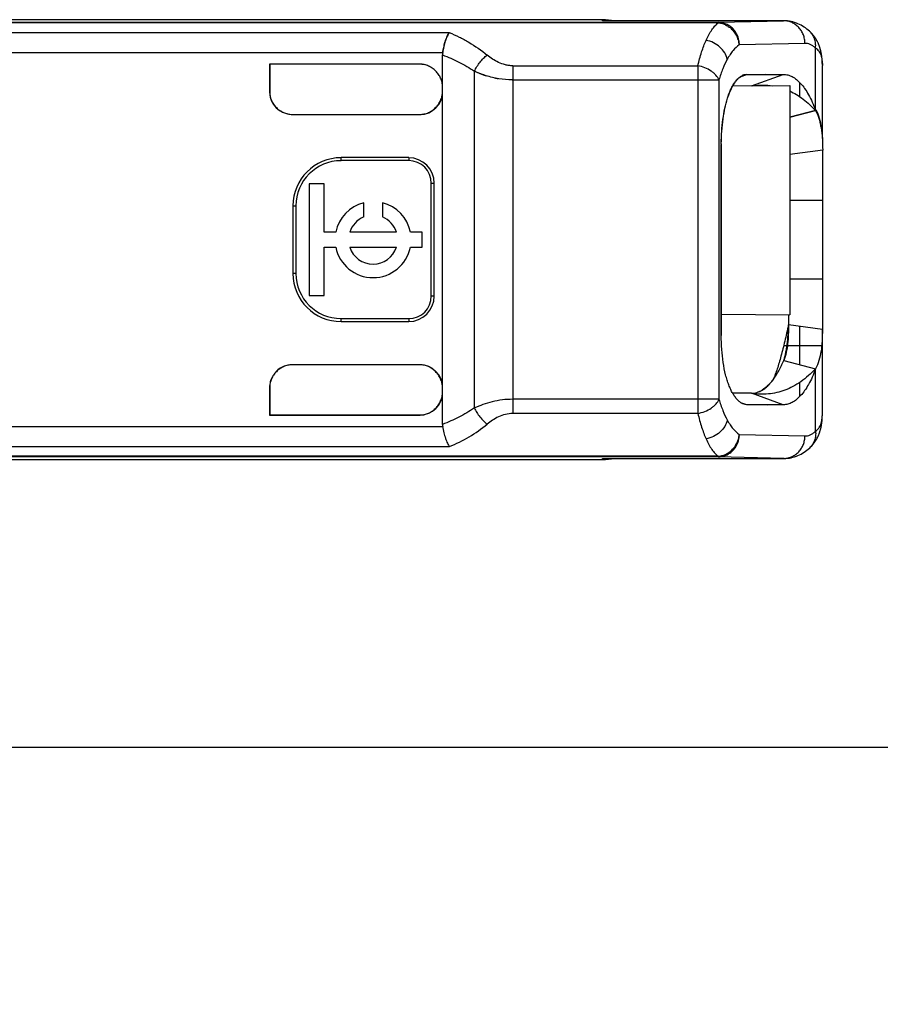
# Model space of a CAD drawing. Header units: millimetres. Extents: x 0 to 210, y 0 to 297.
# Tile 42 of 49: x 139.19 to 140.28, y 144.39 to 145.64. Entities that reach past the tile are written whole.
import ezdxf

# ---------------------------------------------------------------- set-up
doc = ezdxf.new("R2010")
doc.units = ezdxf.units.MM
doc.header["$LTSCALE"] = 19.36
doc.layers.get('0').update_dxf_attribs({"linetype": 'CONTINUOUS'})
doc.layers.add('Z_DIM_2D', color=7, linetype='CONTINUOUS')
doc.styles.add('TEXTSTYLE_3', font='helveticaneueltw1g-ltcn.otf')
doc.styles.add('TEXTSTYLE_4', font='gdt', dxfattribs={"width": 0.7})
doc.dimstyles.new('DIMSTYLE_6', dxfattribs={"dimtxt": 2.1, "dimasz": 3.5, "dimexe": 1.5, "dimexo": 0, "dimgap": 0.525, "dimtad": 1, "dimlfac": 7.000007, "dimdsep": 46, "dimtxsty": 'TEXTSTYLE_3', "dimblk": '_FILLED', "dimblk1": '_FILLED', "dimblk2": '_FILLED', "dimcen": 0.09, "dimclrt": 5, "dimazin": 2, "dimtol": 1, "dimtp": 0.1, "dimtm": 0.1, "dimtfac": 1, "dimtofl": 0, "dimtmove": 0, "dimatfit": 3, "dimldrblk": '_FILLED', "dimfxl": 0, "dimtolj": 1, "dimarcsym": 0})

# ---------------------------------------------------------------- blocks, each defined once
blk = doc.blocks.new('*D10')
at = {"layer": 'Z_DIM_2D', "color": 2, "linetype": 'Continuous', "transparency": 16777216}
for p, q in [((130.3249, 145.1151), (130.3249, 139.0615)), ((130.9392, 145.1151), (130.9392, 139.0615)), ((130.3249, 140.5615), (130.6321, 140.5615)), ((130.9392, 140.5615), (130.6321, 140.5615)), ((130.6321, 140.5615), (148.5756, 140.5615))]:
    blk.add_line(p, q, dxfattribs=at)
at = {"layer": 'Z_DIM_2D', "color": 5, "linetype": 'Continuous', "transparency": 16777216}
for s, height, style, p in [(' (12x)', 2.1, 'TEXTSTYLE_3', (142.6595, 141.0865)), ('4.3', 2.1, 'TEXTSTYLE_3', (134.9501, 141.0865)), ('`', 1.47, 'TEXTSTYLE_4', (138.4762, 141.4015)), ('0.1', 1.47, 'TEXTSTYLE_3', (140.1912, 141.4015)), ('n', 2.1, 'TEXTSTYLE_4', (132.1501, 141.0865))]:
    blk.add_text(s, height=height, dxfattribs=dict(at, style=style)).set_placement(p)
blk = doc.blocks.new('_FILLED')
at = {"color": 0, "linetype": 'ByBlock'}
blk.add_solid([(0, 0), (-1, 0.125), (-1, -0.125)], dxfattribs=at)
blk = doc.blocks.new('_NONE')

msp = doc.modelspace()

# ---------------------------------------------------------------- linework, layer by layer
at = {"color": 6, "linetype": 'Continuous'}
for p, q in [((139.9285, 145.6365), (138.5791, 145.6365)), ((140.1586, 145.6352), (140.1582, 145.6352)), ((140.1586, 145.6352), (140.1585, 145.6352)), ((139.7261, 145.124), (139.7261, 145.5919)), ((139.6976, 145.5802), (139.5071, 145.5802)), ((139.5075, 145.5801), (139.5071, 145.5802)), ((139.5071, 145.5802), (139.5071, 145.5452)), ((139.6976, 145.5801), (139.5075, 145.5801)), ((139.5075, 145.5801), (139.5075, 145.5439)), ((140.2071, 145.5794), (140.2071, 145.5786)), ((140.1174, 145.5527), (140.1658, 145.5531)), ((139.5357, 145.5166), (139.6976, 145.5166)), ((139.6833, 145.4618), (139.5976, 145.4618)), ((139.6833, 145.458), (139.5976, 145.458)), ((139.5764, 145.4285), (139.5574, 145.4285)), ((139.5574, 145.4285), (139.5574, 145.2874)), ((139.5764, 145.3674), (139.5764, 145.4285)), ((139.7118, 145.2865), (139.7118, 145.4294)), ((139.7156, 145.2865), (139.7156, 145.4294)), ((139.5366, 145.4008), (139.5366, 145.3151)), ((139.5404, 145.4008), (139.5404, 145.3151)), ((139.6264, 145.3866), (139.6264, 145.4047)), ((139.6501, 145.4047), (139.6501, 145.3866)), ((140.2071, 145.408), (140.2071, 145.308)), ((139.591, 145.3674), (139.5764, 145.3674)), ((139.6677, 145.3674), (139.6087, 145.3674)), ((139.7003, 145.3674), (139.6855, 145.3674)), ((139.7003, 145.3485), (139.7003, 145.3674)), ((139.5764, 145.3485), (139.591, 145.3485)), ((139.5764, 145.2874), (139.5764, 145.3485)), ((139.6087, 145.3485), (139.6677, 145.3485)), ((139.6855, 145.3485), (139.7003, 145.3485)), ((139.5574, 145.2874), (139.5764, 145.2874)), ((140.0791, 145.2636), (140.1658, 145.2629)), ((140.1642, 145.2629), (140.1642, 145.25)), ((139.5976, 145.258), (139.6833, 145.258)), ((139.5976, 145.2542), (139.6833, 145.2542)), ((139.6976, 145.1994), (139.5357, 145.1994)), ((139.5075, 145.1715), (139.5071, 145.1708)), ((139.5075, 145.1715), (139.5075, 145.1358)), ((139.5071, 145.1708), (139.5071, 145.1358)), ((139.5075, 145.1358), (139.5071, 145.1358)), ((139.5071, 145.1358), (139.6975, 145.1358)), ((139.6975, 145.1358), (139.5075, 145.1358)), ((140.1908, 145.094), (140.1911, 145.0943)), ((140.1908, 145.094), (140.1908, 145.094)), ((138.5791, 145.0794), (139.9285, 145.0794)), ((140.1582, 145.0808), (140.1583, 145.0808))]:
    msp.add_line(p, q, dxfattribs=at)
at = {"color": 9, "linetype": 'Continuous'}
for p, q in [((138.6768, 145.6332), (140.0751, 145.6332)), ((139.9285, 145.6352), (139.9285, 145.6365)), ((140.1581, 145.6352), (139.9285, 145.6352)), ((140.0751, 145.6332), (140.1581, 145.6352)), ((140.0751, 145.6332), (140.0751, 145.633)), ((140.0751, 145.633), (140.0751, 145.6324)), ((140.1585, 145.6352), (140.1585, 145.6352)), ((140.1585, 145.6352), (140.1585, 145.6352)), ((138.6585, 145.6202), (139.7346, 145.6202)), ((140.0751, 145.6324), (138.6768, 145.6324)), ((140.185, 145.6066), (140.1019, 145.6046)), ((140.1985, 145.5218), (140.1985, 145.6008)), ((139.7263, 145.5946), (138.6585, 145.5946)), ((139.6976, 145.5802), (139.6976, 145.5801)), ((139.7665, 145.1447), (139.7665, 145.5713)), ((139.8151, 145.5782), (140.0494, 145.5782)), ((140.0494, 145.5782), (140.0494, 145.1378)), ((140.2071, 145.4862), (140.2071, 145.5786)), ((139.8151, 145.5602), (140.0762, 145.5602)), ((139.8151, 145.5602), (139.8151, 145.1378)), ((140.0762, 145.5602), (140.0762, 145.1557)), ((140.1785, 145.539), (140.1785, 145.5569)), ((139.5976, 145.458), (139.5976, 145.4618)), ((139.6833, 145.4618), (139.6833, 145.458)), ((139.7118, 145.4294), (139.7156, 145.4294)), ((139.5366, 145.4008), (139.5404, 145.4008)), ((140.1658, 145.408), (140.2071, 145.408)), ((139.5404, 145.3151), (139.5366, 145.3151)), ((140.2071, 145.308), (140.1658, 145.308)), ((139.7156, 145.2865), (139.7118, 145.2865)), ((139.5976, 145.2542), (139.5976, 145.258)), ((139.6833, 145.258), (139.6833, 145.2542)), ((140.1785, 145.1996), (140.1785, 145.248)), ((140.2071, 145.1373), (140.2071, 145.2442)), ((140.1624, 145.2236), (140.1581, 145.2236)), ((140.2063, 145.2236), (140.1628, 145.2236)), ((140.1985, 145.1152), (140.1985, 145.1942)), ((140.1785, 145.1592), (140.1785, 145.1771)), ((140.0762, 145.1557), (139.8151, 145.1557)), ((139.6975, 145.1358), (139.6975, 145.1358)), ((140.0494, 145.1378), (139.8151, 145.1378)), ((138.6585, 145.1214), (139.7263, 145.1214)), ((140.1019, 145.1113), (140.185, 145.1094)), ((138.6585, 145.0958), (139.7348, 145.0958)), ((140.1908, 145.094), (140.1908, 145.094)), ((140.0751, 145.0835), (138.6768, 145.0835)), ((140.0751, 145.0828), (138.6768, 145.0828)), ((139.9285, 145.0808), (140.1581, 145.0808)), ((139.9285, 145.0794), (139.9285, 145.0808)), ((140.0751, 145.0835), (140.0751, 145.083)), ((140.0751, 145.083), (140.0751, 145.0828)), ((140.1581, 145.0808), (140.0751, 145.0828)), ((140.1585, 145.0808), (140.1586, 145.0808))]:
    msp.add_line(p, q, dxfattribs=at)
at = {"color": 7, "linetype": 'Continuous'}
for p, q in [((140.1582, 145.6352), (140.1582, 145.6352)), ((140.1582, 145.6352), (140.1583, 145.6352)), ((140.1586, 145.6352), (140.1585, 145.6352)), ((140.0943, 145.6225), (140.0944, 145.6225)), ((139.8151, 145.5782), (139.8151, 145.5602)), ((139.8144, 145.5602), (139.8151, 145.5602)), ((140.1109, 145.5669), (140.1024, 145.5638)), ((140.1106, 145.5671), (140.1031, 145.5643)), ((140.1075, 145.5665), (140.1075, 145.5665)), ((140.1075, 145.5665), (140.1075, 145.5665)), ((140.1348, 145.5671), (140.1109, 145.5669)), ((140.1109, 145.5671), (140.1577, 145.5671)), ((140.1174, 145.5527), (140.1573, 145.5671)), ((140.1174, 145.5527), (140.0936, 145.5525)), ((140.1658, 145.5531), (140.1658, 145.2629)), ((140.1985, 145.5214), (140.1658, 145.5129)), ((140.1982, 145.5225), (140.1977, 145.5223)), ((140.1985, 145.5218), (140.1986, 145.5215)), ((140.079, 145.2366), (140.079, 145.4786)), ((140.0791, 145.4793), (140.0791, 145.4794)), ((140.0791, 145.4786), (140.0791, 145.2366)), ((140.2075, 145.4712), (140.1658, 145.4656)), ((140.2071, 145.4712), (140.2071, 145.408)), ((140.2071, 145.308), (140.2071, 145.2442)), ((140.1643, 145.25), (140.1642, 145.25)), ((140.1643, 145.25), (140.1642, 145.25)), ((140.1643, 145.25), (140.1643, 145.2501)), ((140.2071, 145.2442), (140.1643, 145.25)), ((140.0791, 145.2366), (140.079, 145.2366)), ((140.1582, 145.2049), (140.1985, 145.1944)), ((140.1583, 145.2049), (140.1583, 145.2049)), ((140.1583, 145.2049), (140.1583, 145.2049)), ((140.1583, 145.2049), (140.1583, 145.2049)), ((140.1985, 145.1944), (140.1984, 145.1943)), ((140.1986, 145.1944), (140.1985, 145.1942)), ((140.1451, 145.181), (140.1451, 145.1811)), ((140.1174, 145.1633), (140.0935, 145.1635)), ((140.1174, 145.1633), (140.1174, 145.1633)), ((140.1575, 145.1488), (140.1174, 145.1633)), ((140.131, 145.1674), (140.1309, 145.1674)), ((140.131, 145.1674), (140.1309, 145.1674)), ((140.1033, 145.1518), (140.1109, 145.149)), ((140.1109, 145.149), (140.1373, 145.1488)), ((140.1578, 145.1488), (140.1109, 145.1489)), ((139.6975, 145.1358), (139.6975, 145.1358)), ((139.6975, 145.1358), (139.6975, 145.1358)), ((139.6976, 145.1358), (139.6976, 145.1358)), ((140.0845, 145.086), (140.0845, 145.086)), ((140.0845, 145.086), (140.0845, 145.086)), ((140.1582, 145.0808), (140.1581, 145.0808)), ((140.1582, 145.0808), (140.1583, 145.0808)), ((140.1586, 145.0808), (140.1585, 145.0808)), ((140.1585, 145.0808), (140.1586, 145.0808)), ((62.2036, 144.7151), (141.2035, 144.7151))]:
    msp.add_line(p, q, dxfattribs=at)
at = {"color": 40, "linetype": 'Continuous'}
msp.add_line((140.1658, 145.5129), (140.1985, 145.5214), dxfattribs=at)
at = {"color": 6, "linetype": 'Continuous'}
for points in [[(140.2071, 145.5794), (140.2071, 145.5802), (140.207, 145.5811), (140.207, 145.5819), (140.207, 145.5828), (140.207, 145.5836), (140.2069, 145.5844), (140.2069, 145.5852), (140.2068, 145.586), (140.2067, 145.5868), (140.2067, 145.5875), (140.2066, 145.5883), (140.2065, 145.5891), (140.2064, 145.5898), (140.2063, 145.5906), (140.2062, 145.5913), (140.2061, 145.5921), (140.206, 145.5928), (140.2059, 145.5935), (140.2057, 145.5942), (140.2056, 145.5949), (140.2055, 145.5956), (140.2053, 145.5962), (140.2052, 145.5969), (140.205, 145.5975), (140.2048, 145.5981), (140.2047, 145.5988), (140.2045, 145.5994), (140.2043, 145.6), (140.2042, 145.6006), (140.204, 145.6011), (140.2038, 145.6017), (140.2036, 145.6023), (140.2034, 145.6029), (140.2032, 145.6035), (140.203, 145.604), (140.2027, 145.6046), (140.2025, 145.6051), (140.2023, 145.6057), (140.2021, 145.6062), (140.2018, 145.6067), (140.2016, 145.6073), (140.2013, 145.6078), (140.2011, 145.6083), (140.2008, 145.6088), (140.2006, 145.6093), (140.2003, 145.6098), (140.2, 145.6103), (140.1998, 145.6108), (140.1995, 145.6112), (140.1992, 145.6117), (140.1989, 145.6122), (140.1986, 145.6127), (140.1983, 145.6131), (140.198, 145.6136), (140.1977, 145.614), (140.1974, 145.6145), (140.1971, 145.6149), (140.1968, 145.6153), (140.1965, 145.6158), (140.1961, 145.6162), (140.1958, 145.6166), (140.1955, 145.617), (140.1951, 145.6174), (140.1948, 145.6179), (140.1945, 145.6183), (140.1941, 145.6187), (140.1937, 145.619), (140.1934, 145.6194), (140.193, 145.6198), (140.1927, 145.6202), (140.1923, 145.6206), (140.1919, 145.6209), (140.1915, 145.6213), (140.1911, 145.6217), (140.1908, 145.6219)], [(140.1911, 145.0943), (140.1915, 145.0946), (140.1919, 145.095), (140.1922, 145.0953), (140.1926, 145.0957), (140.193, 145.0961), (140.1933, 145.0965), (140.1937, 145.0968), (140.194, 145.0972), (140.1944, 145.0976), (140.1947, 145.098), (140.1951, 145.0984), (140.1954, 145.0988), (140.1957, 145.0992), (140.196, 145.0996), (140.1964, 145.1), (140.1967, 145.1004), (140.197, 145.1008), (140.1973, 145.1013), (140.1976, 145.1017), (140.1979, 145.1021), (140.1982, 145.1026), (140.1985, 145.103), (140.1987, 145.1035), (140.199, 145.1039), (140.1993, 145.1044), (140.1996, 145.1048), (140.1998, 145.1053), (140.2001, 145.1058), (140.2004, 145.1062), (140.2006, 145.1067), (140.2009, 145.1072), (140.2011, 145.1077), (140.2013, 145.1082), (140.2016, 145.1087), (140.2018, 145.1092), (140.202, 145.1097), (140.2023, 145.1102), (140.2025, 145.1108), (140.2027, 145.1113), (140.2029, 145.1118), (140.2031, 145.1124), (140.2033, 145.1129), (140.2035, 145.1135), (140.2037, 145.1141), (140.2039, 145.1147), (140.2041, 145.1152), (140.2043, 145.1158), (140.2045, 145.1164), (140.2046, 145.117), (140.2048, 145.1177), (140.205, 145.1183), (140.2051, 145.1189), (140.2053, 145.1196), (140.2054, 145.1202), (140.2056, 145.1209), (140.2057, 145.1216), (140.2058, 145.1223), (140.206, 145.1229), (140.2061, 145.1237), (140.2062, 145.1244), (140.2063, 145.1251), (140.2064, 145.1259), (140.2065, 145.1266), (140.2066, 145.1274), (140.2067, 145.1282), (140.2067, 145.1291), (140.2068, 145.1299), (140.2069, 145.1308), (140.2069, 145.1317), (140.207, 145.1326), (140.207, 145.1335), (140.207, 145.1345), (140.2071, 145.1355), (140.2071, 145.1365), (140.2071, 145.1373)]]:
    msp.add_lwpolyline(points, dxfattribs=at)
for centre, radius, start, end in [((139.9295, 145.5494), 0.0857, 89.9994, 90.6442), ((139.743, 145.592), 0.0169, 171.0986, 180.0625), ((139.6976, 145.5515), 0.0286, 78.9301, 89.9871), ((139.5976, 145.4008), 0.0609, 90, 180), ((139.5976, 145.4008), 0.0571, 90, 180), ((139.6833, 145.4294), 0.0323, 360, 90), ((139.6833, 145.4294), 0.0286, 360, 90), ((139.6382, 145.358), 0.0482, 104.2042, 168.6727), ((139.6382, 145.358), 0.0482, 11.3273, 75.7958), ((139.6382, 145.358), 0.031, 112.432, 162.2153), ((139.6382, 145.358), 0.031, 17.7847, 67.568), ((139.6382, 145.358), 0.0482, 191.3273, 348.6727), ((139.6382, 145.358), 0.031, 197.7847, 342.2153), ((139.5976, 145.3151), 0.0609, 180, 270), ((139.5976, 145.3151), 0.0571, 180, 270), ((139.6833, 145.2865), 0.0323, 270, 0), ((139.6833, 145.2865), 0.0286, 270, 0), ((139.743, 145.124), 0.0169, 179.9385, 188.9014), ((139.9285, 145.1652), 0.0858, 270.0045, 280.2764), ((139.9295, 145.1665), 0.0857, 269.3556, 270.0006)]:
    msp.add_arc(centre, radius, start, end, dxfattribs=at)
at = {"color": 7, "linetype": 'Continuous'}
for centre, radius, start, end in [((140.1588, 145.6072), 0.028, 91.1263, 91.2626), ((140.1586, 145.6167), 0.0184, 90.1889, 91.294), ((140.1586, 145.618), 0.0171, 90.214, 91.4054), ((140.1585, 145.6226), 0.0126, 90.0902, 91.1661), ((140.1585, 145.6234), 0.0117, 90.0001, 91.1582), ((140.073, 145.6068), 0.0257, 84.7425, 85.3967), ((140.0713, 145.6023), 0.0306, 46.5822, 46.8025), ((140.0713, 145.6022), 0.0307, 43.9854, 46.5809), ((140.0726, 145.6035), 0.0288, 43.9543, 44.5876), ((140.0712, 145.6021), 0.0308, 41.3784, 43.9862), ((140.0711, 145.6021), 0.0309, 40.7855, 41.2647), ((140.0709, 145.6019), 0.0312, 28.6466, 40.7643), ((140.0724, 145.6024), 0.0296, 7.3294, 8.027), ((140.0725, 145.6024), 0.0296, 6.7361, 7.3293), ((140.0725, 145.6024), 0.0295, 6.1345, 6.7361), ((140.0726, 145.6024), 0.0294, 5.5276, 6.1345), ((140.0727, 145.6024), 0.0294, 4.9147, 5.5277), ((140.0728, 145.6024), 0.0292, 4.2953, 4.9147), ((139.8456, 145.5757), 0.1208, 170.8642, 171.0172), ((139.6976, 145.5516), 0.0286, 89.4213, 89.9995), ((139.8173, 145.6813), 0.1212, 258.0014, 260.1171), ((139.8155, 145.6603), 0.1001, 269.3764, 269.7441), ((140.1119, 145.5521), 0.015, 107.3579, 114.3084), ((140.1115, 145.5534), 0.0137, 92.832, 107.0922), ((139.6976, 145.5516), 0.0286, 0, 0.5786), ((139.5684, 145.563), 0.0639, 196.2017, 197.4043), ((139.5357, 145.5452), 0.0286, 180.0048, 269.9952), ((139.536, 145.5448), 0.0286, 181.8308, 200.308), ((139.6976, 145.5451), 0.0286, 270.0111, 360), ((139.7012, 145.5451), 0.0249, 359.3123, 359.9954), ((139.7013, 145.5451), 0.0248, 359.1341, 359.312), ((140.3174, 145.4767), 0.2383, 179.3757, 179.5489), ((139.5357, 145.1708), 0.0286, 90.0048, 134.9993), ((139.6976, 145.1708), 0.0286, 0, 89.9889), ((139.5361, 145.1712), 0.0287, 166.1921, 179.2511), ((139.5349, 145.1711), 0.0275, 155.524, 165.5793), ((139.5361, 145.1712), 0.0286, 159.676, 166.1684), ((139.7013, 145.1708), 0.0248, 0.0026, 0.8666), ((139.5357, 145.1708), 0.0286, 179.417, 179.9952), ((139.6976, 145.1643), 0.0286, 270.0005, 360), ((140.1176, 145.1849), 0.0216, 269.5923, 271.8031), ((139.6976, 145.1645), 0.0286, 270.0127, 281.0145), ((139.6976, 145.1641), 0.0282, 270.0052, 271.8788), ((139.6976, 145.1639), 0.0281, 271.8837, 282.2278), ((140.0726, 145.1136), 0.0294, 352.0237, 352.6413), ((140.0728, 145.1135), 0.0293, 353.2572, 353.8681), ((140.0727, 145.1136), 0.0293, 352.6413, 353.2571), ((140.073, 145.1135), 0.029, 355.0904, 355.7049), ((140.0729, 145.1135), 0.0291, 354.4779, 355.0904), ((140.0728, 145.1135), 0.0292, 353.8681, 354.4779), ((140.071, 145.114), 0.0311, 316.0371, 331.3679), ((140.0724, 145.1121), 0.0288, 294.6147, 294.8599), ((140.0723, 145.1122), 0.0288, 294.9956, 295.2541), ((140.0714, 145.1136), 0.0306, 315.409, 316.0184), ((140.0706, 145.1144), 0.0316, 316.0303, 316.61), ((140.0714, 145.1136), 0.0306, 316.6102, 317.1732), ((140.0716, 145.1134), 0.0302, 317.175, 317.6984), ((140.0714, 145.1136), 0.0305, 317.6984, 318.1993), ((140.0714, 145.1136), 0.0306, 318.1989, 318.71), ((140.0714, 145.1136), 0.0305, 318.71, 319.2185), ((140.0715, 145.1136), 0.0305, 319.2186, 319.7122), ((140.073, 145.1096), 0.0262, 274.6095, 275.156), ((140.1586, 145.0973), 0.0165, 268.5887, 269.7784), ((140.1585, 145.0944), 0.0136, 268.4478, 269.0475), ((140.1586, 145.0992), 0.0184, 269.1879, 269.8058), ((140.1585, 145.0939), 0.0132, 269.0467, 269.7719)]:
    msp.add_arc(centre, radius, start, end, dxfattribs=at)
at = {"color": 9, "linetype": 'Continuous'}
for centre, radius, start, end in [((140.1581, 145.6099), 0.0252, 89.1537, 89.8566), ((140.1581, 145.6099), 0.0252, 88.8743, 89.0506), ((140.1753, 145.6049), 0.023, 47.5248, 47.7077), ((139.6647, 145.2683), 0.1862, 292.1139, 309.3351), ((140.1581, 145.106), 0.0252, 270.142, 270.845)]:
    msp.add_arc(centre, radius, start, end, dxfattribs=at)
at = {"color": 6, "linetype": 'Continuous'}
msp.add_ellipse((139.9285, 145.5508), major_axis=(0, 0.0857), ratio=0.999962, start_param=-0.17942, end_param=-0.000005, dxfattribs=at)
at = {"color": 9, "linetype": 'Continuous'}
for points, knots in [([(140.1019, 145.6046), (140.1019, 145.6065), (140.1016, 145.6102), (140.1, 145.6156), (140.0976, 145.6205), (140.0942, 145.6249), (140.0901, 145.6285), (140.0854, 145.6311), (140.0804, 145.6328), (140.0768, 145.6332), (140.0751, 145.6332)], [0, 0, 0, 0, 0.128693, 0.256885, 0.384081, 0.509926, 0.634263, 0.757161, 0.878914, 1, 1, 1, 1]), ([(140.185, 145.6066), (140.185, 145.6084), (140.1847, 145.6121), (140.1832, 145.6174), (140.1807, 145.6224), (140.1774, 145.6267), (140.1734, 145.6303), (140.1688, 145.633), (140.1638, 145.6347), (140.1603, 145.6351), (140.1586, 145.6352)], [0, 0, 0, 0, 0.128648, 0.256807, 0.38399, 0.509845, 0.63421, 0.757143, 0.87892, 1, 1, 1, 1]), ([(139.7346, 145.6202), (139.7389, 145.6185), (139.7473, 145.6147), (139.7638, 145.6058), (139.7754, 145.5977), (139.7827, 145.5917)], [0, 0, 0, 0, 0.246144, 0.493949, 1, 1, 1, 1]), ([(140.0599, 145.6103), (140.061, 145.6128), (140.0632, 145.6173), (140.0669, 145.6235), (140.0708, 145.6285), (140.0737, 145.6313), (140.0751, 145.6324)], [0, 0, 0, 0, 0.298672, 0.563796, 0.796619, 1, 1, 1, 1]), ([(140.1985, 145.6008), (140.1987, 145.6028), (140.1987, 145.6068), (140.1974, 145.6125), (140.1948, 145.6177), (140.1923, 145.6206), (140.1909, 145.6219)], [0, 0, 0, 0, 0.257614, 0.509254, 0.756009, 1, 1, 1, 1]), ([(140.0494, 145.5782), (140.0508, 145.584), (140.0531, 145.5925), (140.0568, 145.6032), (140.0588, 145.608), (140.0599, 145.6103)], [0, 0, 0, 0, 0.535914, 0.777266, 1, 1, 1, 1]), ([(140.0867, 145.5865), (140.0861, 145.5894), (140.0837, 145.5951), (140.0775, 145.6023), (140.0694, 145.6077), (140.0631, 145.6098), (140.0599, 145.6103)], [0, 0, 0, 0, 0.233981, 0.48425, 0.743181, 1, 1, 1, 1]), ([(140.1019, 145.6046), (140.099, 145.6027), (140.0948, 145.5987), (140.0901, 145.5923), (140.0878, 145.5885), (140.0867, 145.5865)], [0, 0, 0, 0, 0.445666, 0.708686, 1, 1, 1, 1]), ([(140.1985, 145.6008), (140.1974, 145.6017), (140.1953, 145.6034), (140.192, 145.6053), (140.1885, 145.6064), (140.1862, 145.6066), (140.185, 145.6066)], [0, 0, 0, 0, 0.279583, 0.534618, 0.771746, 1, 1, 1, 1]), ([(140.1985, 145.6008), (140.1992, 145.6003), (140.2006, 145.5991), (140.2025, 145.597), (140.204, 145.5946), (140.2056, 145.5909), (140.2068, 145.5855), (140.2071, 145.581), (140.2071, 145.5786)], [0, 0, 0, 0, 0.11192, 0.22264, 0.334928, 0.451482, 0.706072, 1, 1, 1, 1]), ([(139.7261, 145.5919), (139.7332, 145.5893), (139.7471, 145.5832), (139.7602, 145.5755), (139.7665, 145.5713)], [0, 0, 0, 0, 0.496854, 1, 1, 1, 1]), ([(139.7665, 145.5713), (139.7675, 145.5733), (139.7696, 145.5773), (139.7735, 145.5828), (139.7778, 145.5877), (139.7811, 145.5905), (139.7827, 145.5917)], [0, 0, 0, 0, 0.255115, 0.514074, 0.76581, 1, 1, 1, 1]), ([(139.8151, 145.5782), (139.8135, 145.5782), (139.8103, 145.5784), (139.8042, 145.5796), (139.797, 145.5822), (139.7894, 145.5865), (139.7848, 145.5899), (139.7827, 145.5917)], [0, 0, 0, 0, 0.133716, 0.266146, 0.523627, 0.768856, 1, 1, 1, 1]), ([(140.0867, 145.5865), (140.0846, 145.5826), (140.0806, 145.574), (140.0776, 145.565), (140.0762, 145.5602)], [0, 0, 0, 0, 0.466128, 1, 1, 1, 1]), ([(140.0762, 145.5602), (140.0753, 145.5624), (140.0732, 145.5655), (140.0696, 145.5691), (140.065, 145.5725), (140.0583, 145.576), (140.0524, 145.5776), (140.0494, 145.5782)], [0, 0, 0, 0, 0.21062, 0.329154, 0.455284, 0.723581, 1, 1, 1, 1]), ([(139.8151, 145.1557), (139.8107, 145.1557), (139.802, 145.1552), (139.7893, 145.1528), (139.7775, 145.1492), (139.7701, 145.1463), (139.7665, 145.1447)], [0, 0, 0, 0, 0.263411, 0.520888, 0.767642, 1, 1, 1, 1]), ([(140.0494, 145.1378), (140.0523, 145.1383), (140.0583, 145.14), (140.0651, 145.1435), (140.0698, 145.147), (140.0733, 145.1506), (140.0754, 145.1536), (140.0762, 145.1557)], [0, 0, 0, 0, 0.271619, 0.548107, 0.678012, 0.797707, 1, 1, 1, 1]), ([(140.0762, 145.1557), (140.0776, 145.1509), (140.0807, 145.1419), (140.0846, 145.1333), (140.0867, 145.1295)], [0, 0, 0, 0, 0.533882, 1, 1, 1, 1]), ([(139.7665, 145.1447), (139.7602, 145.1404), (139.7471, 145.1328), (139.7332, 145.1267), (139.7261, 145.124)], [0, 0, 0, 0, 0.503954, 1, 1, 1, 1]), ([(139.7665, 145.1447), (139.7674, 145.1427), (139.7695, 145.1388), (139.7734, 145.1333), (139.7778, 145.1283), (139.781, 145.1255), (139.7827, 145.1243)], [0, 0, 0, 0, 0.245828, 0.506569, 0.764039, 1, 1, 1, 1]), ([(139.8151, 145.1378), (139.8119, 145.1377), (139.8057, 145.1368), (139.7971, 145.1337), (139.7894, 145.1294), (139.7848, 145.126), (139.7827, 145.1243)], [0, 0, 0, 0, 0.265427, 0.522729, 0.768292, 1, 1, 1, 1]), ([(140.0494, 145.1378), (140.0508, 145.1319), (140.0531, 145.1234), (140.0568, 145.1128), (140.0588, 145.1079), (140.0599, 145.1056)], [0, 0, 0, 0, 0.535922, 0.777268, 1, 1, 1, 1]), ([(140.1985, 145.1152), (140.1992, 145.1157), (140.2006, 145.1169), (140.2025, 145.119), (140.204, 145.1214), (140.2056, 145.125), (140.2068, 145.1304), (140.2071, 145.1349), (140.2071, 145.1373)], [0, 0, 0, 0, 0.112045, 0.22305, 0.335674, 0.452463, 0.706807, 1, 1, 1, 1]), ([(140.0867, 145.1295), (140.0861, 145.1266), (140.0837, 145.1208), (140.0775, 145.1136), (140.0694, 145.1082), (140.0631, 145.1062), (140.0599, 145.1056)], [0, 0, 0, 0, 0.233991, 0.484265, 0.743191, 1, 1, 1, 1]), ([(140.0867, 145.1295), (140.0878, 145.1274), (140.0901, 145.1237), (140.0948, 145.1172), (140.099, 145.1133), (140.1019, 145.1113)], [0, 0, 0, 0, 0.291273, 0.554294, 1, 1, 1, 1]), ([(140.0751, 145.0828), (140.0769, 145.0828), (140.0804, 145.0832), (140.0854, 145.0848), (140.0901, 145.0875), (140.0942, 145.0911), (140.0976, 145.0954), (140.1, 145.1004), (140.1016, 145.1058), (140.1019, 145.1095), (140.1019, 145.1113)], [0, 0, 0, 0, 0.121086, 0.242839, 0.365738, 0.490075, 0.615921, 0.743116, 0.871308, 1, 1, 1, 1]), ([(140.1586, 145.0808), (140.1603, 145.0808), (140.1638, 145.0813), (140.1688, 145.083), (140.1734, 145.0856), (140.1774, 145.0892), (140.1807, 145.0936), (140.1832, 145.0985), (140.1847, 145.1038), (140.185, 145.1075), (140.185, 145.1094)], [0, 0, 0, 0, 0.121082, 0.24286, 0.365792, 0.490156, 0.61601, 0.743193, 0.871352, 1, 1, 1, 1]), ([(140.185, 145.1094), (140.1862, 145.1093), (140.1885, 145.1095), (140.192, 145.1106), (140.1953, 145.1125), (140.1974, 145.1142), (140.1985, 145.1152)], [0, 0, 0, 0, 0.228228, 0.465337, 0.720376, 1, 1, 1, 1]), ([(140.1985, 145.1152), (140.1987, 145.1132), (140.1987, 145.1092), (140.1973, 145.1034), (140.1947, 145.0982), (140.1922, 145.0953), (140.1908, 145.094)], [0, 0, 0, 0, 0.257636, 0.509271, 0.756011, 1, 1, 1, 1])]:
    msp.add_open_spline(points, degree=3, knots=knots, dxfattribs=at)
at = {"color": 6, "linetype": 'Continuous'}
for points, knots in [([(140.1908, 145.622), (140.1887, 145.6239), (140.1841, 145.6275), (140.1763, 145.6318), (140.1677, 145.6345), (140.1616, 145.6352), (140.1586, 145.6352)], [0, 0, 0, 0, 0.242761, 0.490402, 0.74346, 1, 1, 1, 1]), ([(139.7263, 145.1214), (139.7268, 145.1187), (139.7277, 145.1136), (139.7294, 145.1075), (139.731, 145.1031), (139.7322, 145.1002), (139.7334, 145.0978), (139.7343, 145.0964), (139.7348, 145.0958)], [0, 0, 0, 0, 0.298671, 0.575542, 0.700176, 0.813243, 0.913462, 1, 1, 1, 1]), ([(140.0599, 145.1056), (140.061, 145.1032), (140.0632, 145.0986), (140.0669, 145.0924), (140.0708, 145.0874), (140.0737, 145.0847), (140.0751, 145.0835)], [0, 0, 0, 0, 0.298663, 0.563784, 0.79661, 1, 1, 1, 1]), ([(140.1586, 145.0808), (140.1616, 145.0808), (140.1677, 145.0814), (140.1763, 145.0842), (140.1841, 145.0884), (140.1887, 145.092), (140.1908, 145.094)], [0, 0, 0, 0, 0.25656, 0.509628, 0.757261, 1, 1, 1, 1])]:
    msp.add_open_spline(points, degree=3, knots=knots, dxfattribs=at)
at = {"color": 7, "linetype": 'Continuous'}
for points, knots in [([(139.7346, 145.6202), (139.7342, 145.6195), (139.7333, 145.6181), (139.732, 145.6157), (139.7309, 145.6128), (139.7293, 145.6085), (139.7277, 145.6023), (139.7268, 145.5972), (139.7263, 145.5946)], [0, 0, 0, 0, 0.087131, 0.187686, 0.300848, 0.425375, 0.701694, 1, 1, 1, 1]), ([(139.7292, 145.6078), (139.7296, 145.6091), (139.7303, 145.6115), (139.7317, 145.6149), (139.733, 145.6178), (139.7341, 145.6194), (139.7346, 145.6202)], [0, 0, 0, 0, 0.296726, 0.564823, 0.800131, 1, 1, 1, 1]), ([(140.0845, 145.6299), (140.083, 145.6306), (140.0799, 145.6317), (140.0767, 145.6323), (140.0751, 145.6324)], [0, 0, 0, 0, 0.503771, 1, 1, 1, 1]), ([(140.0845, 145.6299), (140.0861, 145.6292), (140.0892, 145.6274), (140.0919, 145.6251), (140.0932, 145.6238)], [0, 0, 0, 0, 0.497183, 1, 1, 1, 1]), ([(140.0983, 145.6169), (140.0976, 145.6181), (140.0961, 145.6204), (140.0943, 145.6226), (140.0934, 145.6236)], [0, 0, 0, 0, 0.500422, 1, 1, 1, 1]), ([(139.7264, 145.5949), (139.7267, 145.5971), (139.7276, 145.6014), (139.7286, 145.6057), (139.7292, 145.6078)], [0, 0, 0, 0, 0.513883, 1, 1, 1, 1]), ([(140.1019, 145.6046), (140.1018, 145.6067), (140.101, 145.611), (140.0993, 145.615), (140.0983, 145.6169)], [0, 0, 0, 0, 0.49738, 1, 1, 1, 1]), ([(140.0983, 145.6168), (140.0992, 145.6152), (140.1006, 145.6119), (140.1015, 145.6083), (140.1017, 145.6065)], [0, 0, 0, 0, 0.501974, 1, 1, 1, 1]), ([(139.7261, 145.5516), (139.7261, 145.5535), (139.7257, 145.5572), (139.7239, 145.5625), (139.7212, 145.5673), (139.7176, 145.5716), (139.7133, 145.5752), (139.7084, 145.578), (139.7031, 145.5798), (139.6994, 145.5802), (139.6976, 145.5802)], [0, 0, 0, 0, 0.124952, 0.249942, 0.374963, 0.5, 0.625037, 0.750058, 0.875048, 1, 1, 1, 1]), ([(139.7813, 145.5656), (139.78, 145.566), (139.775, 145.5676), (139.7701, 145.5696), (139.7665, 145.5713)], [0, 0, 0, 0, 0.258019, 1, 1, 1, 1]), ([(139.7665, 145.5713), (139.7705, 145.5694), (139.7754, 145.5675), (139.7804, 145.5659), (139.7813, 145.5656)], [0, 0, 0, 0, 0.826451, 1, 1, 1, 1]), ([(139.8144, 145.5602), (139.8087, 145.5603), (139.7975, 145.5613), (139.7865, 145.564), (139.7813, 145.5656)], [0, 0, 0, 0, 0.509784, 1, 1, 1, 1]), ([(140.079, 145.4794), (140.0791, 145.4847), (140.0795, 145.495), (140.081, 145.51), (140.0834, 145.524), (140.0866, 145.5366), (140.0899, 145.5458), (140.093, 145.5521), (140.0953, 145.5561), (140.0978, 145.5594), (140.101, 145.5629), (140.1038, 145.5649), (140.1058, 145.5658)], [0, 0, 0, 0, 0.168068, 0.330893, 0.483943, 0.623034, 0.744858, 0.798683, 0.84766, 0.891904, 0.931708, 1, 1, 1, 1]), ([(140.0791, 145.4794), (140.0792, 145.4847), (140.0796, 145.4953), (140.0813, 145.5107), (140.0834, 145.523), (140.0856, 145.5322), (140.088, 145.5401), (140.0908, 145.5473), (140.0941, 145.5536), (140.0966, 145.5574), (140.0992, 145.5607), (140.1026, 145.564), (140.1055, 145.5659), (140.1075, 145.5666)], [0, 0, 0, 0, 0.166714, 0.331469, 0.487595, 0.560414, 0.628707, 0.749867, 0.802872, 0.850989, 0.894421, 0.93346, 1, 1, 1, 1]), ([(140.1075, 145.5666), (140.1078, 145.5667), (140.109, 145.5671), (140.1103, 145.5673), (140.1113, 145.5673)], [0, 0, 0, 0, 0.258699, 1, 1, 1, 1]), ([(140.1577, 145.5671), (140.1596, 145.5672), (140.1635, 145.5667), (140.1691, 145.5645), (140.1746, 145.5608), (140.1799, 145.5556), (140.185, 145.5491), (140.1899, 145.5412), (140.1945, 145.532), (140.1972, 145.5253), (140.1985, 145.5218)], [0, 0, 0, 0, 0.087037, 0.178985, 0.280208, 0.393768, 0.521624, 0.664942, 0.824336, 1, 1, 1, 1]), ([(140.1191, 145.5527), (140.1232, 145.5533), (140.1317, 145.5541), (140.1401, 145.5535), (140.1442, 145.5529)], [0, 0, 0, 0, 0.501339, 1, 1, 1, 1]), ([(140.1658, 145.5463), (140.1687, 145.5449), (140.1746, 145.5418), (140.1859, 145.5339), (140.1937, 145.5267), (140.1985, 145.5214)], [0, 0, 0, 0, 0.236392, 0.481358, 1, 1, 1, 1]), ([(139.5071, 145.5452), (139.5071, 145.5433), (139.5075, 145.5396), (139.5093, 145.5343), (139.5121, 145.5294), (139.5156, 145.5251), (139.5199, 145.5215), (139.5248, 145.5188), (139.5301, 145.517), (139.5338, 145.5166), (139.5357, 145.5166)], [0, 0, 0, 0, 0.124952, 0.249942, 0.374963, 0.5, 0.625037, 0.750058, 0.875048, 1, 1, 1, 1]), ([(139.6976, 145.5166), (139.6994, 145.5166), (139.7031, 145.517), (139.7083, 145.5187), (139.7132, 145.5215), (139.7174, 145.525), (139.721, 145.5292), (139.7238, 145.534), (139.7256, 145.5393), (139.7261, 145.5429), (139.7261, 145.5448)], [0, 0, 0, 0, 0.124952, 0.249941, 0.374961, 0.499997, 0.625033, 0.750054, 0.875045, 1, 1, 1, 1]), ([(140.1986, 145.5215), (140.1994, 145.52), (140.2009, 145.5169), (140.2028, 145.5119), (140.2042, 145.5065), (140.2049, 145.5028), (140.2052, 145.5008)], [0, 0, 0, 0, 0.234332, 0.474345, 0.729097, 1, 1, 1, 1]), ([(140.1988, 145.5226), (140.2006, 145.5193), (140.2027, 145.5137), (140.2047, 145.506), (140.2062, 145.4973), (140.2073, 145.4857), (140.2075, 145.4762), (140.2075, 145.4712)], [0, 0, 0, 0, 0.216921, 0.333762, 0.456409, 0.718391, 1, 1, 1, 1]), ([(140.1642, 145.25), (140.1627, 145.243), (140.1597, 145.2298), (140.1557, 145.2138), (140.1524, 145.2022), (140.15, 145.1945), (140.1476, 145.1875), (140.146, 145.1832), (140.1451, 145.1812)], [0, 0, 0, 0, 0.299206, 0.569731, 0.69216, 0.805066, 0.907843, 1, 1, 1, 1]), ([(140.1643, 145.2501), (140.1643, 145.246), (140.1641, 145.2379), (140.1633, 145.2262), (140.1616, 145.2151), (140.1596, 145.2082), (140.1583, 145.2049)], [0, 0, 0, 0, 0.270197, 0.528442, 0.772433, 1, 1, 1, 1]), ([(140.1626, 145.2253), (140.1631, 145.2293), (140.1638, 145.2375), (140.1642, 145.2458), (140.1643, 145.25)], [0, 0, 0, 0, 0.488929, 1, 1, 1, 1]), ([(140.1109, 145.1489), (140.1099, 145.149), (140.1078, 145.1494), (140.1047, 145.1508), (140.1017, 145.1529), (140.0989, 145.1557), (140.0961, 145.1592), (140.0934, 145.1634), (140.0909, 145.1684), (140.0886, 145.174), (140.0864, 145.1802), (140.0838, 145.1896), (140.0813, 145.2026), (140.0795, 145.2192), (140.079, 145.2307), (140.079, 145.2366)], [0, 0, 0, 0, 0.031246, 0.0644, 0.100679, 0.14105, 0.18621, 0.236613, 0.292502, 0.353939, 0.420813, 0.492851, 0.650493, 0.821754, 1, 1, 1, 1]), ([(140.2071, 145.2442), (140.2071, 145.2393), (140.2069, 145.2301), (140.2057, 145.2169), (140.2032, 145.2049), (140.2003, 145.1977), (140.1986, 145.1944)], [0, 0, 0, 0, 0.284038, 0.544209, 0.781294, 1, 1, 1, 1]), ([(140.1583, 145.2049), (140.1588, 145.2065), (140.1597, 145.2097), (140.1608, 145.2147), (140.1618, 145.22), (140.1623, 145.2235), (140.1626, 145.2253)], [0, 0, 0, 0, 0.236468, 0.482664, 0.737455, 1, 1, 1, 1]), ([(139.5357, 145.1994), (139.5338, 145.1994), (139.5301, 145.199), (139.5248, 145.1972), (139.5199, 145.1944), (139.5156, 145.1908), (139.5121, 145.1865), (139.5093, 145.1817), (139.5075, 145.1764), (139.5071, 145.1727), (139.5071, 145.1708)], [0, 0, 0, 0, 0.124952, 0.249942, 0.374963, 0.5, 0.625037, 0.750058, 0.875048, 1, 1, 1, 1]), ([(139.7261, 145.1712), (139.7261, 145.173), (139.7256, 145.1767), (139.7238, 145.1819), (139.721, 145.1867), (139.7174, 145.1909), (139.7132, 145.1945), (139.7083, 145.1972), (139.7031, 145.199), (139.6994, 145.1994), (139.6976, 145.1994)], [0, 0, 0, 0, 0.124955, 0.249946, 0.374967, 0.500003, 0.625039, 0.750059, 0.875048, 1, 1, 1, 1]), ([(140.1451, 145.1811), (140.1476, 145.1846), (140.1524, 145.1923), (140.1563, 145.2005), (140.1582, 145.2049)], [0, 0, 0, 0, 0.467222, 1, 1, 1, 1]), ([(140.1984, 145.1943), (140.1927, 145.1883), (140.1836, 145.1801), (140.1701, 145.1717), (140.1599, 145.167), (140.1494, 145.1639), (140.1388, 145.1622), (140.128, 145.162), (140.1209, 145.1628), (140.1174, 145.1634)], [0, 0, 0, 0, 0.274118, 0.402332, 0.525728, 0.645652, 0.763648, 0.881288, 1, 1, 1, 1]), ([(140.1985, 145.1942), (140.1972, 145.1907), (140.1945, 145.184), (140.1899, 145.1748), (140.185, 145.167), (140.1799, 145.1605), (140.1746, 145.1554), (140.1692, 145.1516), (140.1635, 145.1493), (140.1597, 145.1488), (140.1578, 145.1488)], [0, 0, 0, 0, 0.175342, 0.334271, 0.477251, 0.605041, 0.71882, 0.820444, 0.912787, 1, 1, 1, 1]), ([(140.131, 145.1673), (140.1325, 145.1682), (140.1353, 145.1703), (140.1379, 145.1726), (140.1392, 145.174)], [0, 0, 0, 0, 0.477946, 1, 1, 1, 1]), ([(140.1392, 145.174), (140.1385, 145.1733), (140.1359, 145.1709), (140.1332, 145.1688), (140.131, 145.1674)], [0, 0, 0, 0, 0.266966, 1, 1, 1, 1]), ([(140.1451, 145.1812), (140.1442, 145.1799), (140.1423, 145.1774), (140.1402, 145.1751), (140.1392, 145.174)], [0, 0, 0, 0, 0.515962, 1, 1, 1, 1]), ([(140.1392, 145.174), (140.1397, 145.1745), (140.1418, 145.1768), (140.1437, 145.1792), (140.1451, 145.181)], [0, 0, 0, 0, 0.237696, 1, 1, 1, 1]), ([(139.6976, 145.1358), (139.6994, 145.1358), (139.7031, 145.1362), (139.7084, 145.138), (139.7133, 145.1407), (139.7176, 145.1443), (139.7212, 145.1486), (139.7239, 145.1535), (139.7257, 145.1588), (139.7261, 145.1625), (139.7261, 145.1643)], [0, 0, 0, 0, 0.124952, 0.249942, 0.374963, 0.5, 0.625037, 0.750058, 0.875048, 1, 1, 1, 1]), ([(140.1174, 145.1634), (140.1197, 145.1634), (140.1245, 145.1641), (140.1289, 145.1661), (140.131, 145.1673)], [0, 0, 0, 0, 0.484706, 1, 1, 1, 1]), ([(140.1309, 145.1674), (140.1305, 145.1671), (140.1288, 145.1661), (140.127, 145.1653), (140.1257, 145.1648)], [0, 0, 0, 0, 0.259243, 1, 1, 1, 1]), ([(140.0983, 145.0991), (140.0993, 145.101), (140.101, 145.105), (140.1018, 145.1092), (140.1019, 145.1113)], [0, 0, 0, 0, 0.502585, 1, 1, 1, 1]), ([(140.1017, 145.1095), (140.1015, 145.1077), (140.1006, 145.1041), (140.0992, 145.1007), (140.0983, 145.0991)], [0, 0, 0, 0, 0.497959, 1, 1, 1, 1]), ([(140.0751, 145.0835), (140.0767, 145.0837), (140.0799, 145.0842), (140.083, 145.0853), (140.0845, 145.086)], [0, 0, 0, 0, 0.496218, 1, 1, 1, 1]), ([(140.0845, 145.086), (140.0861, 145.0868), (140.0893, 145.0887), (140.0921, 145.0911), (140.0934, 145.0924)], [0, 0, 0, 0, 0.497132, 1, 1, 1, 1])]:
    msp.add_open_spline(points, degree=3, knots=knots, dxfattribs=at)
at = {"color": 40, "linetype": 'Continuous'}
msp.add_open_spline([(140.1986, 145.5215), (140.1995, 145.5199), (140.201, 145.5168), (140.2028, 145.5119), (140.2042, 145.5067), (140.2048, 145.5028), (140.2052, 145.5008)], degree=3, knots=[0, 0, 0, 0, 0.265738, 0.509199, 0.744123, 1, 1, 1, 1], dxfattribs=at)
at = {"color": 7, "linetype": 'Continuous'}
for points in [[(139.6975, 145.1358), (139.6975, 145.1358), (139.6975, 145.1358), (139.6976, 145.1358)], [(140.0983, 145.0991), (140.0973, 145.0972), (140.0961, 145.0955), (140.0947, 145.0939)]]:
    msp.add_open_spline(points, degree=3, dxfattribs=at)

# ---------------------------------------------------------------- dimensions: what is measured, and where the dimension line sits
at = {"layer": 'Z_DIM_2D', "color": 2, "linetype": 'Continuous'}
dim = msp.add_linear_dim(base=(130.9392, 140.5615), p1=(130.3249, 145.1151), p2=(130.9392, 145.1151), text='%%c<> (12x)', dimstyle='DIMSTYLE_6', override={"dimblk1": 'NONE', "dimblk2": 'NONE', "dimsah": 1}, dxfattribs=at)
dim.commit()
dim.dimension.update_dxf_attribs({"geometry": '*D10', "text_midpoint": (140.3628, 140.5615), "dimtype": 160})

doc.saveas('drawing.dxf')
